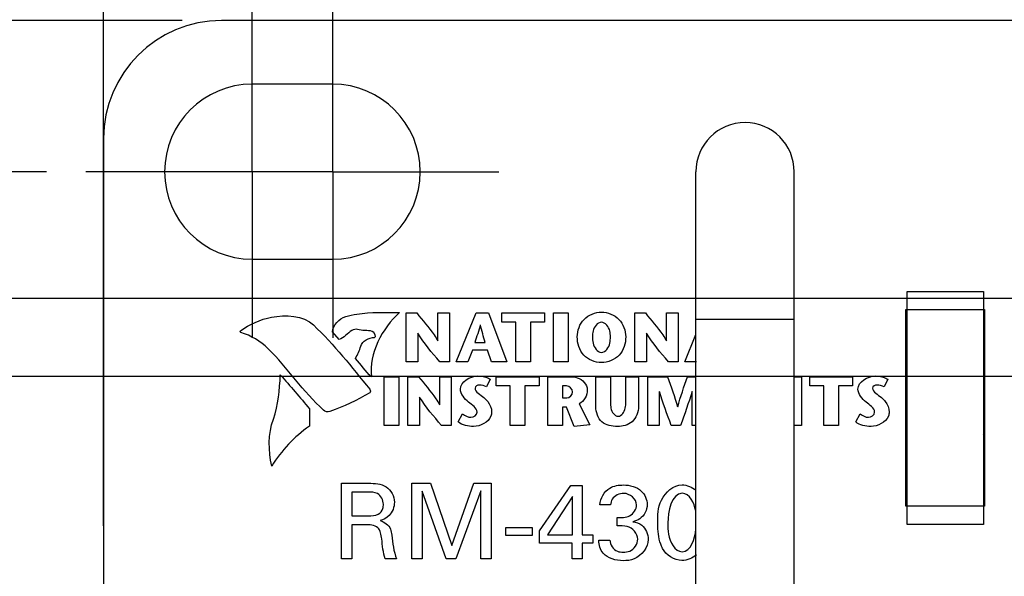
# Model space of a CAD drawing. Header units: inches. Extents: x 0 to 34, y 0 to 22.
# Tile 6 of 54: x 2.9 to 4.5, y 6.7 to 7.6. Entities that reach past the tile are written whole.
import ezdxf

# ---------------------------------------------------------------- set-up
doc = ezdxf.new("R2010")
doc.units = ezdxf.units.IN
doc.header["$LTSCALE"] = 1.87
doc.header["$MEASUREMENT"] = 0
doc.linetypes.add('CENTER', pattern=[0.6, 0.375, -0.075, 0.075, -0.075])
doc.layers.get('0').update_dxf_attribs({"linetype": 'CONTINUOUS'})
doc.layers.add('02___PRT_ALL_AXES', color=7, linetype='CONTINUOUS')
doc.layers.add('DIMENSIONS', color=7, linetype='CONTINUOUS')
doc.styles.get("Standard").update_dxf_attribs({"font": 'txt', "width": 0.8})
doc.dimstyles.new('DIMSTYLE_1', dxfattribs={"dimtxt": 0.125, "dimasz": 0.18, "dimexe": 0.125, "dimexo": 0.0625, "dimgap": 0.0625, "dimtad": 0, "dimtih": 1, "dimtoh": 1, "dimdec": 3, "dimzin": 4, "dimdsep": 46, "dimtxsty": 'STANDARD', "dimblk": '_FILLED', "dimblk1": '_FILLED', "dimblk2": '_FILLED', "dimcen": 0.09, "dimadec": 0, "dimazin": 0, "dimtp": 0.001, "dimtm": 0.001, "dimtfac": 1, "dimtdec": 3, "dimtofl": 0, "dimtmove": 0, "dimatfit": 3, "dimldrblk": '_FILLED', "dimfxl": 1, "dimtolj": 1, "dimtzin": 4, "dimarcsym": 0})
doc.dimstyles.new('DIMSTYLE_2', dxfattribs={"dimtxt": 0.125, "dimasz": 0.18, "dimexe": 0.125, "dimexo": 0.0625, "dimgap": 0.03125, "dimtad": 0, "dimtih": 1, "dimtoh": 1, "dimdec": 3, "dimzin": 4, "dimdsep": 46, "dimtxsty": 'STANDARD', "dimblk": '_FILLED', "dimblk1": '_FILLED', "dimblk2": '_FILLED', "dimcen": 0.09, "dimadec": 0, "dimazin": 0, "dimtp": 0.001, "dimtm": 0.001, "dimtfac": 1, "dimtdec": 3, "dimtofl": 0, "dimtmove": 0, "dimatfit": 3, "dimldrblk": '_FILLED', "dimfxl": 1, "dimtolj": 1, "dimtzin": 4, "dimarcsym": 0})

# ---------------------------------------------------------------- blocks, each defined once
blk = doc.blocks.new('*D7')
at = {"layer": 'DIMENSIONS', "color": 2, "linetype": 'CONTINUOUS'}
for p, q in [((2.7271, 7.0401), (2.6941, 6.9937)), ((5.1219, 7.0401), (2.7271, 7.0401)), ((2.6941, 6.9937), (2.3965, 6.9937))]:
    blk.add_line(p, q, dxfattribs=at)
at = {"layer": 'DIMENSIONS', "color": 2, "linetype": 'CONTINUOUS', "insert": (2.334, 7.0562), "char_height": 0.125, "width": 1.325, "attachment_point": 3, "line_spacing_factor": 0.9}
blk.add_mtext('1.165{\\Ftxt.shx;\\W1.000000;\\H0.125000; }[29.59]', dxfattribs=at)
blk = doc.blocks.new('_FILLED')
at = {"color": 0, "linetype": 'BYBLOCK'}
blk.add_solid([(0, 0), (-1, 0.1736), (-1, -0.1736)], dxfattribs=at)
blk = doc.blocks.new('*D8')
at = {"layer": 'DIMENSIONS', "color": 2, "linetype": 'CONTINUOUS'}
blk.add_line((2.9839, 7.3651), (2.3965, 7.3651), dxfattribs=at)
at = {"layer": 'DIMENSIONS', "color": 2, "linetype": 'CONTINUOUS', "insert": (2.334, 7.4276), "char_height": 0.125, "width": 1.625, "attachment_point": 3, "line_spacing_factor": 0.9}
blk.add_mtext('2X 1.490{\\Ftxt.shx;\\W1.000000;\\H0.125000; }[37.85]', dxfattribs=at)
blk = doc.blocks.new('*D9')
at = {"layer": 'DIMENSIONS', "color": 2, "linetype": 'CONTINUOUS'}
blk.add_line((6.1547, 7.1639), (2.3869, 7.1639), dxfattribs=at)
at = {"layer": 'DIMENSIONS', "color": 2, "linetype": 'CONTINUOUS', "insert": (2.3244, 7.2264), "char_height": 0.125, "width": 1.725, "attachment_point": 3, "line_spacing_factor": 0.9}
blk.add_mtext('16X 1.289{\\Ftxt.shx;\\W1.000000;\\H0.125000; }[32.74]', dxfattribs=at)
blk = doc.blocks.new('*D11')
at = {"layer": 'DIMENSIONS', "color": 2, "linetype": 'CONTINUOUS'}
for p, q in [((3.0744, 6.8026), (3.0744, 8.4801)), ((22.0744, 6.8026), (22.0744, 8.4801)), ((3.0744, 8.3551), (11.6994, 8.3551)), ((22.0744, 8.3551), (13.4494, 8.3551))]:
    blk.add_line(p, q, dxfattribs=at)
at = {"layer": 'DIMENSIONS', "color": 2, "linetype": 'CONTINUOUS', "xscale": 0.18, "yscale": 0.18, "zscale": 0.18, "rotation": 180}
blk.add_blockref('_FILLED', (3.0744, 8.3551), dxfattribs=at)
at = {"layer": 'DIMENSIONS', "color": 2, "linetype": 'CONTINUOUS', "xscale": 0.18, "yscale": 0.18, "zscale": 0.18}
blk.add_blockref('_FILLED', (22.0744, 8.3551), dxfattribs=at)
at = {"layer": 'DIMENSIONS', "color": 2, "linetype": 'CONTINUOUS', "insert": (12.5744, 8.4176), "char_height": 0.125, "width": 1.625, "attachment_point": 2, "line_spacing_factor": 0.9}
blk.add_mtext('(19.000{\\Ftxt.shx;\\W1.000000;\\H0.125000; }[482.6])', dxfattribs=at)
blk = doc.blocks.new('*D12')
at = {"layer": 'DIMENSIONS', "color": 2, "linetype": 'CONTINUOUS'}
blk.add_line((3.1994, 7.6051), (2.3869, 7.6051), dxfattribs=at)
at = {"layer": 'DIMENSIONS', "color": 2, "linetype": 'CONTINUOUS', "insert": (2.3244, 7.6676), "char_height": 0.125, "width": 1.325, "attachment_point": 3, "line_spacing_factor": 0.9}
blk.add_mtext('1.730{\\Ftxt.shx;\\W1.000000;\\H0.125000; }[43.94]', dxfattribs=at)
blk = doc.blocks.new('*D16')
at = {"layer": 'DIMENSIONS', "color": 2, "linetype": 'CONTINUOUS'}
blk.add_line((5.4244, 6.7376), (5.4244, 5.1876), dxfattribs=at)
at = {"layer": 'DIMENSIONS', "color": 2, "linetype": 'CONTINUOUS', "insert": (5.3619, 5.1251), "char_height": 0.125, "width": 1.325, "attachment_point": 3, "rotation": 90, "line_spacing_factor": 0.9}
blk.add_mtext('2.350{\\Ftxt.shx;\\W1.000000;\\H0.125000; }[59.69]', dxfattribs=at)
blk = doc.blocks.new('*D17')
at = {"layer": 'DIMENSIONS', "color": 2, "linetype": 'CONTINUOUS'}
blk.add_line((6.4534, 6.9676), (6.4534, 5.1876), dxfattribs=at)
at = {"layer": 'DIMENSIONS', "color": 2, "linetype": 'CONTINUOUS', "insert": (6.3909, 5.1251), "char_height": 0.125, "width": 1.625, "attachment_point": 3, "rotation": 90, "line_spacing_factor": 0.9}
blk.add_mtext('2X 3.379{\\Ftxt.shx;\\W1.000000;\\H0.125000; }[85.83]', dxfattribs=at)
blk = doc.blocks.new('*D18')
at = {"layer": 'DIMENSIONS', "color": 2, "linetype": 'CONTINUOUS'}
blk.add_line((7.2734, 6.9676), (7.2734, 5.1876), dxfattribs=at)
at = {"layer": 'DIMENSIONS', "color": 2, "linetype": 'CONTINUOUS', "insert": (7.2109, 5.1251), "char_height": 0.125, "width": 1.725, "attachment_point": 3, "rotation": 90, "line_spacing_factor": 0.9}
blk.add_mtext('2X 4.199{\\Ftxt.shx;\\W1.000000;\\H0.125000; }[106.65]', dxfattribs=at)
blk = doc.blocks.new('*D19')
at = {"layer": 'DIMENSIONS', "color": 2, "linetype": 'CONTINUOUS'}
blk.add_line((8.0934, 6.9676), (8.0934, 5.1876), dxfattribs=at)
at = {"layer": 'DIMENSIONS', "color": 2, "linetype": 'CONTINUOUS', "insert": (8.0309, 5.1251), "char_height": 0.125, "width": 1.725, "attachment_point": 3, "rotation": 90, "line_spacing_factor": 0.9}
blk.add_mtext('2X 5.019{\\Ftxt.shx;\\W1.000000;\\H0.125000; }[127.48]', dxfattribs=at)
blk = doc.blocks.new('*D20')
at = {"layer": 'DIMENSIONS', "color": 2, "linetype": 'CONTINUOUS'}
blk.add_line((8.9134, 6.9676), (8.9134, 5.1876), dxfattribs=at)
at = {"layer": 'DIMENSIONS', "color": 2, "linetype": 'CONTINUOUS', "insert": (8.8509, 5.1251), "char_height": 0.125, "width": 1.725, "attachment_point": 3, "rotation": 90, "line_spacing_factor": 0.9}
blk.add_mtext('2X 5.839{\\Ftxt.shx;\\W1.000000;\\H0.125000; }[148.31]', dxfattribs=at)
blk = doc.blocks.new('*D21')
at = {"layer": 'DIMENSIONS', "color": 2, "linetype": 'CONTINUOUS'}
blk.add_line((9.7334, 6.9676), (9.7334, 5.1876), dxfattribs=at)
at = {"layer": 'DIMENSIONS', "color": 2, "linetype": 'CONTINUOUS', "insert": (9.6709, 5.1251), "char_height": 0.125, "width": 1.725, "attachment_point": 3, "rotation": 90, "line_spacing_factor": 0.9}
blk.add_mtext('2X 6.659{\\Ftxt.shx;\\W1.000000;\\H0.125000; }[169.14]', dxfattribs=at)
blk = doc.blocks.new('*D22')
at = {"layer": 'DIMENSIONS', "color": 2, "linetype": 'CONTINUOUS'}
blk.add_line((10.5534, 6.9676), (10.5534, 5.1876), dxfattribs=at)
at = {"layer": 'DIMENSIONS', "color": 2, "linetype": 'CONTINUOUS', "insert": (10.4909, 5.1251), "char_height": 0.125, "width": 1.725, "attachment_point": 3, "rotation": 90, "line_spacing_factor": 0.9}
blk.add_mtext('2X 7.479{\\Ftxt.shx;\\W1.000000;\\H0.125000; }[189.97]', dxfattribs=at)
blk = doc.blocks.new('*D23')
at = {"layer": 'DIMENSIONS', "color": 2, "linetype": 'CONTINUOUS'}
blk.add_line((11.3734, 6.9676), (11.3734, 5.1876), dxfattribs=at)
at = {"layer": 'DIMENSIONS', "color": 2, "linetype": 'CONTINUOUS', "insert": (11.3109, 5.1251), "char_height": 0.125, "width": 1.725, "attachment_point": 3, "rotation": 90, "line_spacing_factor": 0.9}
blk.add_mtext('2X 8.299{\\Ftxt.shx;\\W1.000000;\\H0.125000; }[210.79]', dxfattribs=at)
blk = doc.blocks.new('*D24')
at = {"layer": 'DIMENSIONS', "color": 2, "linetype": 'CONTINUOUS'}
blk.add_line((12.1934, 6.9676), (12.1934, 5.1876), dxfattribs=at)
at = {"layer": 'DIMENSIONS', "color": 2, "linetype": 'CONTINUOUS', "insert": (12.1309, 5.1251), "char_height": 0.125, "width": 1.725, "attachment_point": 3, "rotation": 90, "line_spacing_factor": 0.9}
blk.add_mtext('2X 9.119{\\Ftxt.shx;\\W1.000000;\\H0.125000; }[231.62]', dxfattribs=at)
blk = doc.blocks.new('*D25')
at = {"layer": 'DIMENSIONS', "color": 2, "linetype": 'CONTINUOUS'}
blk.add_line((13.4634, 6.9676), (13.4634, 5.1876), dxfattribs=at)
at = {"layer": 'DIMENSIONS', "color": 2, "linetype": 'CONTINUOUS', "insert": (13.4009, 5.1251), "char_height": 0.125, "width": 1.825, "attachment_point": 3, "rotation": 90, "line_spacing_factor": 0.9}
blk.add_mtext('2X 10.389{\\Ftxt.shx;\\W1.000000;\\H0.125000; }[263.88]', dxfattribs=at)
blk = doc.blocks.new('*D26')
at = {"layer": 'DIMENSIONS', "color": 2, "linetype": 'CONTINUOUS'}
blk.add_line((14.2834, 6.9676), (14.2834, 5.1876), dxfattribs=at)
at = {"layer": 'DIMENSIONS', "color": 2, "linetype": 'CONTINUOUS', "insert": (14.2209, 5.1251), "char_height": 0.125, "width": 1.825, "attachment_point": 3, "rotation": 90, "line_spacing_factor": 0.9}
blk.add_mtext('2X 11.209{\\Ftxt.shx;\\W1.000000;\\H0.125000; }[284.71]', dxfattribs=at)
blk = doc.blocks.new('*D27')
at = {"layer": 'DIMENSIONS', "color": 2, "linetype": 'CONTINUOUS'}
blk.add_line((15.1034, 6.9676), (15.1034, 5.1876), dxfattribs=at)
at = {"layer": 'DIMENSIONS', "color": 2, "linetype": 'CONTINUOUS', "insert": (15.0409, 5.1251), "char_height": 0.125, "width": 1.825, "attachment_point": 3, "rotation": 90, "line_spacing_factor": 0.9}
blk.add_mtext('2X 12.029{\\Ftxt.shx;\\W1.000000;\\H0.125000; }[305.54]', dxfattribs=at)
blk = doc.blocks.new('*D28')
at = {"layer": 'DIMENSIONS', "color": 2, "linetype": 'CONTINUOUS'}
blk.add_line((15.9234, 6.9676), (15.9234, 5.1876), dxfattribs=at)
at = {"layer": 'DIMENSIONS', "color": 2, "linetype": 'CONTINUOUS', "insert": (15.8609, 5.1251), "char_height": 0.125, "width": 1.825, "attachment_point": 3, "rotation": 90, "line_spacing_factor": 0.9}
blk.add_mtext('2X 12.849{\\Ftxt.shx;\\W1.000000;\\H0.125000; }[326.36]', dxfattribs=at)
blk = doc.blocks.new('*D29')
at = {"layer": 'DIMENSIONS', "color": 2, "linetype": 'CONTINUOUS'}
blk.add_line((16.7434, 6.9676), (16.7434, 5.1876), dxfattribs=at)
at = {"layer": 'DIMENSIONS', "color": 2, "linetype": 'CONTINUOUS', "insert": (16.6809, 5.1251), "char_height": 0.125, "width": 1.825, "attachment_point": 3, "rotation": 90, "line_spacing_factor": 0.9}
blk.add_mtext('2X 13.669{\\Ftxt.shx;\\W1.000000;\\H0.125000; }[347.19]', dxfattribs=at)
blk = doc.blocks.new('*D30')
at = {"layer": 'DIMENSIONS', "color": 2, "linetype": 'CONTINUOUS'}
blk.add_line((17.5634, 6.9676), (17.5634, 5.1876), dxfattribs=at)
at = {"layer": 'DIMENSIONS', "color": 2, "linetype": 'CONTINUOUS', "insert": (17.5009, 5.1251), "char_height": 0.125, "width": 1.825, "attachment_point": 3, "rotation": 90, "line_spacing_factor": 0.9}
blk.add_mtext('2X 14.489{\\Ftxt.shx;\\W1.000000;\\H0.125000; }[368.02]', dxfattribs=at)
blk = doc.blocks.new('*D31')
at = {"layer": 'DIMENSIONS', "color": 2, "linetype": 'CONTINUOUS'}
blk.add_line((18.3854, 6.9676), (18.3854, 5.1876), dxfattribs=at)
at = {"layer": 'DIMENSIONS', "color": 2, "linetype": 'CONTINUOUS', "insert": (18.3229, 5.1251), "char_height": 0.125, "width": 1.725, "attachment_point": 3, "rotation": 90, "line_spacing_factor": 0.9}
blk.add_mtext('2X 15.311{\\Ftxt.shx;\\W1.000000;\\H0.125000; }[388.9]', dxfattribs=at)
blk = doc.blocks.new('*D32')
at = {"layer": 'DIMENSIONS', "color": 2, "linetype": 'CONTINUOUS'}
blk.add_line((19.2054, 6.9676), (19.2054, 5.1876), dxfattribs=at)
at = {"layer": 'DIMENSIONS', "color": 2, "linetype": 'CONTINUOUS', "insert": (19.1429, 5.1251), "char_height": 0.125, "width": 1.825, "attachment_point": 3, "rotation": 90, "line_spacing_factor": 0.9}
blk.add_mtext('2X 16.131{\\Ftxt.shx;\\W1.000000;\\H0.125000; }[409.73]', dxfattribs=at)

msp = doc.modelspace()

# ---------------------------------------------------------------- linework, layer by layer
at = {"color": 7, "linetype": 'CONTINUOUS'}
for p, q in [((21.8869, 7.6051), (3.2619, 7.6051)), ((3.0744, 7.4176), (3.0744, 6.0626)), ((4.0154, 6.1151), (4.0154, 7.3651)), ((4.1714, 6.1151), (4.1714, 7.3651)), ((4.3509, 6.8051), (4.3509, 7.1751)), ((4.3509, 7.1751), (4.4719, 7.1751)), ((4.4719, 7.1751), (4.4719, 6.8051)), ((4.3489, 6.8341), (4.3489, 7.1461)), ((4.3489, 7.1461), (4.4739, 7.1461)), ((4.4739, 7.1461), (4.4739, 6.8341)), ((4.0154, 7.1311), (4.1714, 7.1311)), ((4.4739, 6.8341), (4.3489, 6.8341)), ((4.4719, 6.8051), (4.3509, 6.8051))]:
    msp.add_line(p, q, dxfattribs=at)
at = {"color": 40, "linetype": 'CONTINUOUS'}
for p, q in [((3.555, 7.0634), (3.555, 7.1408)), ((3.555, 7.1408), (3.5719, 7.1408)), ((3.6056, 7.0965), (3.6056, 7.1408)), ((3.6056, 7.1408), (3.6239, 7.1408)), ((3.6239, 7.1408), (3.6239, 7.0634)), ((3.6346, 7.0634), (3.6662, 7.1408)), ((3.6662, 7.1408), (3.6857, 7.1408)), ((3.6857, 7.1408), (3.7151, 7.0634)), ((3.7068, 7.1263), (3.7068, 7.1408)), ((3.7068, 7.1408), (3.7748, 7.1408)), ((3.7748, 7.1408), (3.7748, 7.1263)), ((3.789, 7.0634), (3.789, 7.1408)), ((3.789, 7.1408), (3.8123, 7.1408)), ((3.8123, 7.1408), (3.8123, 7.0634)), ((3.9182, 7.0634), (3.9182, 7.1408)), ((3.9182, 7.1408), (3.9351, 7.1408)), ((3.9688, 7.0965), (3.9688, 7.1408)), ((3.9688, 7.1408), (3.9871, 7.1408)), ((3.9871, 7.1408), (3.9871, 7.0634)), ((3.7292, 7.1263), (3.7068, 7.1263)), ((3.7292, 7.0634), (3.7292, 7.1263)), ((3.7525, 7.1263), (3.7525, 7.0634)), ((3.7748, 7.1263), (3.7525, 7.1263)), ((3.4484, 7.0985), (3.4381, 7.1107)), ((3.5734, 7.1088), (3.5734, 7.0634)), ((3.9366, 7.1088), (3.9366, 7.0634)), ((3.9978, 7.0634), (4.0154, 7.1066)), ((3.6643, 7.0942), (3.6805, 7.0942)), ((3.6603, 7.0819), (3.6529, 7.0634)), ((3.6843, 7.0819), (3.6603, 7.0819)), ((3.6904, 7.0634), (3.6843, 7.0819)), ((3.5734, 7.0634), (3.555, 7.0634)), ((3.6239, 7.0634), (3.6083, 7.0634)), ((3.6529, 7.0634), (3.6346, 7.0634)), ((3.7151, 7.0634), (3.6904, 7.0634)), ((3.7525, 7.0634), (3.7292, 7.0634)), ((3.8123, 7.0634), (3.789, 7.0634)), ((3.9366, 7.0634), (3.9182, 7.0634)), ((3.9871, 7.0634), (3.9715, 7.0634)), ((4.0161, 7.0634), (3.9978, 7.0634)), ((3.5202, 6.9621), (3.5202, 7.0395)), ((3.5202, 7.0395), (3.5435, 7.0395)), ((3.5435, 7.0395), (3.5435, 6.9621)), ((3.5579, 6.9621), (3.5579, 7.0395)), ((3.5579, 7.0395), (3.5748, 7.0395)), ((3.6084, 6.9951), (3.6084, 7.0395)), ((3.6084, 7.0395), (3.6268, 7.0395)), ((3.6268, 7.0395), (3.6268, 6.9621)), ((3.6981, 7.025), (3.6981, 7.0395)), ((3.6981, 7.0395), (3.7661, 7.0395)), ((3.7661, 7.0395), (3.7661, 7.025)), ((3.7803, 6.9621), (3.7803, 7.0395)), ((3.7803, 7.0395), (3.8148, 7.0395)), ((3.8564, 6.9921), (3.8564, 7.0395)), ((3.8564, 7.0395), (3.8798, 7.0395)), ((3.8798, 7.0395), (3.8798, 6.999)), ((3.9039, 6.9993), (3.9039, 7.0395)), ((3.9039, 7.0395), (3.924, 7.0395)), ((3.924, 7.0395), (3.924, 6.9927)), ((3.9388, 6.9621), (3.9388, 7.0395)), ((3.9388, 7.0395), (3.9704, 7.0395)), ((4.0017, 7.0395), (4.0154, 7.0395)), ((4.1714, 7.0395), (4.1829, 7.0395)), ((4.1829, 7.0395), (4.1829, 6.9621)), ((4.196, 7.025), (4.196, 7.0395)), ((4.196, 7.0395), (4.264, 7.0395)), ((4.264, 7.0395), (4.264, 7.025)), ((3.6886, 7.0356), (3.6826, 7.0234)), ((3.7204, 7.025), (3.6981, 7.025)), ((3.7204, 6.9621), (3.7204, 7.025)), ((3.7438, 7.025), (3.7438, 6.9621)), ((3.7661, 7.025), (3.7438, 7.025)), ((3.8036, 7.025), (3.8036, 7.006)), ((3.8098, 7.025), (3.8036, 7.025)), ((4.2183, 7.025), (4.196, 7.025)), ((4.2183, 6.9621), (4.2183, 7.025)), ((4.2416, 7.025), (4.2416, 6.9621)), ((4.264, 7.025), (4.2416, 7.025)), ((4.32, 7.0356), (4.3141, 7.0234)), ((3.5763, 7.0074), (3.5763, 6.9621)), ((3.9571, 7.0162), (3.9571, 6.9621)), ((4.0093, 6.9621), (4.0093, 7.0162)), ((3.8036, 7.006), (3.8102, 7.006)), ((3.8036, 6.9914), (3.8036, 6.9621)), ((3.8097, 6.9914), (3.8036, 6.9914)), ((3.8219, 6.9607), (3.8097, 6.9914)), ((3.8298, 6.9965), (3.8469, 6.9633)), ((3.4016, 6.9884), (3.4013, 6.9611)), ((3.6376, 6.9678), (3.6447, 6.9806)), ((4.2691, 6.9678), (4.2761, 6.9806)), ((3.5435, 6.9621), (3.5202, 6.9621)), ((3.5763, 6.9621), (3.5579, 6.9621)), ((3.6268, 6.9621), (3.6112, 6.9621)), ((3.7438, 6.9621), (3.7204, 6.9621)), ((3.8036, 6.9621), (3.7803, 6.9621)), ((3.8469, 6.9633), (3.8219, 6.9607)), ((3.9571, 6.9621), (3.9388, 6.9621)), ((3.9908, 6.9621), (3.9761, 6.9621)), ((4.0154, 6.9621), (4.0093, 6.9621)), ((4.1829, 6.9621), (4.1714, 6.9621)), ((4.2416, 6.9621), (4.2183, 6.9621)), ((3.4524, 6.7503), (3.4524, 6.8705)), ((3.4524, 6.8705), (3.4954, 6.8705)), ((3.5643, 6.7503), (3.5643, 6.8705)), ((3.5643, 6.8705), (3.5938, 6.8705)), ((3.5938, 6.8705), (3.6277, 6.7714)), ((3.6277, 6.7714), (3.6626, 6.8705)), ((3.6626, 6.8705), (3.69, 6.8705)), ((3.69, 6.8705), (3.69, 6.7503)), ((3.7668, 6.7951), (3.8168, 6.867)), ((3.8168, 6.867), (3.8347, 6.867)), ((3.8347, 6.867), (3.8347, 6.7887)), ((3.4686, 6.8565), (3.4686, 6.8187)), ((3.4949, 6.8565), (3.4686, 6.8565)), ((3.5804, 6.8579), (3.5804, 6.7503)), ((3.6184, 6.7503), (3.5804, 6.8579)), ((3.6737, 6.8585), (3.6342, 6.7503)), ((3.6737, 6.7503), (3.6737, 6.8585)), ((3.8192, 6.8495), (3.7794, 6.7887)), ((3.8192, 6.7887), (3.8192, 6.8495)), ((3.8798, 6.8362), (3.8629, 6.8362)), ((3.4686, 6.8187), (3.4949, 6.8187)), ((3.4689, 6.8046), (3.4689, 6.7503)), ((3.4899, 6.8046), (3.4689, 6.8046)), ((3.8903, 6.8027), (3.8903, 6.8162)), ((3.7136, 6.7877), (3.7136, 6.8004)), ((3.7136, 6.8004), (3.7554, 6.8004)), ((3.7554, 6.7877), (3.7136, 6.7877)), ((3.7554, 6.8004), (3.7554, 6.7877)), ((3.7668, 6.7752), (3.7668, 6.7951)), ((3.7794, 6.7887), (3.8192, 6.7887)), ((3.8347, 6.7887), (3.8516, 6.7887)), ((3.8516, 6.7887), (3.8516, 6.7752)), ((3.8187, 6.7752), (3.7668, 6.7752)), ((3.8187, 6.7503), (3.8187, 6.7752)), ((3.8347, 6.7752), (3.8347, 6.7503)), ((3.8516, 6.7752), (3.8347, 6.7752)), ((3.8611, 6.7799), (3.8788, 6.7799)), ((3.4689, 6.7503), (3.4524, 6.7503)), ((3.5396, 6.7503), (3.5217, 6.7503)), ((3.5804, 6.7503), (3.5643, 6.7503)), ((3.6342, 6.7503), (3.6184, 6.7503)), ((3.69, 6.7503), (3.6737, 6.7503)), ((3.8347, 6.7503), (3.8187, 6.7503))]:
    msp.add_line(p, q, dxfattribs=at)
at = {"color": 7, "linetype": 'CONTINUOUS'}
for centre, radius, start in [((3.2619, 7.4176), 0.1875, 90), ((4.0934, 7.3651), 0.078, 0)]:
    msp.add_arc(centre, radius, start, 180, dxfattribs=at)
at = {"color": 40, "linetype": 'CONTINUOUS'}
for points in [[(3.2917, 7.1125), (3.3066, 7.1227), (3.3236, 7.1308), (3.3413, 7.1341)], [(3.3413, 7.1341), (3.3635, 7.1381), (3.3916, 7.1374), (3.4079, 7.1218)], [(3.4381, 7.1107), (3.4387, 7.1214), (3.4488, 7.1321), (3.4591, 7.135)], [(3.5447, 7.1414), (3.517, 7.1167), (3.4951, 7.0763), (3.4999, 7.0396)], [(3.4079, 7.1218), (3.4404, 7.0904), (3.4689, 7.0551), (3.4971, 7.0197)], [(3.4777, 7.1147), (3.475, 7.1158), (3.4717, 7.1144), (3.469, 7.1131)], [(3.6728, 7.1218), (3.6703, 7.1125), (3.6671, 7.1034), (3.6643, 7.0942)], [(3.6805, 7.0942), (3.678, 7.1034), (3.6753, 7.1125), (3.673, 7.1218)], [(3.2925, 7.1099), (3.2917, 7.1102), (3.2909, 7.112), (3.2917, 7.1125)], [(3.336, 7.0841), (3.324, 7.0959), (3.3086, 7.1049), (3.2925, 7.1099)], [(3.469, 7.1131), (3.4615, 7.1092), (3.4564, 7.101), (3.4484, 7.0985)], [(3.5013, 7.1116), (3.4937, 7.1137), (3.4851, 7.1118), (3.4777, 7.1147)], [(3.483, 7.088), (3.4852, 7.0963), (3.4962, 7.1022), (3.5049, 7.1019)], [(3.5049, 7.1019), (3.5083, 7.1018), (3.5047, 7.1107), (3.5013, 7.1116)], [(3.6083, 7.0634), (3.5962, 7.0781), (3.5831, 7.0923), (3.5736, 7.1088)], [(3.9715, 7.0634), (3.9594, 7.0781), (3.9463, 7.0923), (3.9368, 7.1088)], [(3.4746, 7.0686), (3.4779, 7.0749), (3.4812, 7.0812), (3.483, 7.088)], [(3.4238, 6.9865), (3.3914, 7.0159), (3.3672, 7.0534), (3.336, 7.0841)], [(3.4999, 7.0396), (3.49, 7.0477), (3.4834, 7.0592), (3.4746, 7.0686)], [(3.3441, 6.9724), (3.3521, 6.9947), (3.3541, 7.0189), (3.3552, 7.0426)], [(3.3552, 7.0426), (3.3708, 7.0247), (3.3866, 7.0069), (3.4016, 6.9884)], [(3.6413, 7.02), (3.6413, 7.0314), (3.657, 7.0408), (3.6684, 7.0408)], [(3.9704, 7.0395), (3.9761, 7.0237), (3.9816, 7.0079), (3.9862, 6.9918)], [(3.9864, 6.9918), (3.9909, 7.0079), (3.9963, 7.0237), (4.0017, 7.0395)], [(4.2727, 7.02), (4.2727, 7.0314), (4.2884, 7.0408), (4.2998, 7.0408)], [(3.6712, 7.0263), (3.6685, 7.0263), (3.6644, 7.0243), (3.6644, 7.0216)], [(3.6826, 7.0234), (3.6793, 7.0255), (3.6751, 7.0263), (3.6712, 7.0263)], [(3.8195, 7.0155), (3.8195, 7.02), (3.8143, 7.025), (3.8098, 7.025)], [(4.3027, 7.0263), (4.2999, 7.0263), (4.2958, 7.0243), (4.2958, 7.0216)], [(4.3141, 7.0234), (4.3107, 7.0255), (4.3066, 7.0263), (4.3027, 7.0263)], [(3.4971, 7.0138), (3.4769, 7.0023), (3.4557, 6.9923), (3.4339, 6.9842)], [(3.4971, 7.0197), (3.4983, 7.0182), (3.4988, 7.0148), (3.4971, 7.0138)], [(3.6112, 6.9621), (3.5991, 6.9767), (3.586, 6.9909), (3.5765, 7.0074)], [(3.6541, 6.9993), (3.648, 7.0047), (3.6413, 7.0119), (3.6413, 7.02)], [(3.6644, 7.0216), (3.6644, 7.0148), (3.6734, 7.0114), (3.6784, 7.0067)], [(3.8102, 7.006), (3.8147, 7.006), (3.8195, 7.011), (3.8195, 7.0155)], [(3.8428, 7.0188), (3.8428, 7.0102), (3.8375, 7.0003), (3.8298, 6.9965)], [(3.9761, 6.9621), (3.9694, 6.98), (3.9629, 6.998), (3.9574, 7.0162)], [(4.0091, 7.0162), (4.0037, 6.998), (3.9973, 6.98), (3.9908, 6.9621)], [(4.2855, 6.9993), (4.2794, 7.0047), (4.2727, 7.0119), (4.2727, 7.02)], [(4.2958, 7.0216), (4.2958, 7.0147), (4.3049, 7.0114), (4.3098, 7.0067)], [(3.6677, 6.9833), (3.6677, 6.9903), (3.6594, 6.9947), (3.6541, 6.9993)], [(4.2991, 6.9833), (4.2991, 6.9903), (4.2908, 6.9947), (4.2855, 6.9993)], [(3.4339, 6.9842), (3.4307, 6.983), (3.4263, 6.9841), (3.4238, 6.9865)], [(3.6447, 6.9806), (3.6485, 6.9777), (3.6532, 6.9752), (3.658, 6.9752)], [(3.658, 6.9752), (3.6622, 6.9752), (3.6677, 6.9791), (3.6677, 6.9833)], [(4.2761, 6.9806), (4.2799, 6.9777), (4.2846, 6.9752), (4.2894, 6.9752)], [(4.2894, 6.9752), (4.2936, 6.9752), (4.2991, 6.9791), (4.2991, 6.9833)], [(3.3417, 6.8977), (3.336, 6.922), (3.3357, 6.9489), (3.3441, 6.9724)], [(3.4013, 6.9611), (3.3776, 6.9443), (3.3567, 6.9225), (3.3417, 6.8977)], [(3.662, 6.9607), (3.6535, 6.9607), (3.6442, 6.9625), (3.6376, 6.9678)], [(4.2934, 6.9607), (4.2849, 6.9607), (4.2756, 6.9625), (4.2691, 6.9678)], [(3.4954, 6.8705), (3.5048, 6.8705), (3.5152, 6.8699), (3.5231, 6.8649)], [(3.9934, 6.8679), (4.0012, 6.8679), (4.009, 6.8644), (4.0154, 6.859)], [(3.5231, 6.8649), (3.5309, 6.8599), (3.5364, 6.8497), (3.5364, 6.8404)], [(3.9211, 6.8362), (3.9211, 6.8453), (3.9098, 6.8544), (3.9008, 6.8544)], [(3.9936, 6.8545), (3.9761, 6.8545), (3.9708, 6.8248), (3.9708, 6.8074)], [(3.5364, 6.8404), (3.5364, 6.8327), (3.5333, 6.8245), (3.5279, 6.8191)], [(3.4949, 6.8187), (3.5003, 6.8187), (3.5061, 6.8187), (3.5107, 6.8214)], [(3.5279, 6.8191), (3.5241, 6.8152), (3.5189, 6.8126), (3.5137, 6.8112)], [(3.9063, 6.8019), (3.901, 6.8029), (3.8956, 6.8029), (3.8903, 6.8027)], [(3.5321, 6.7881), (3.5336, 6.7753), (3.5353, 6.7624), (3.5396, 6.7503)], [(3.9229, 6.7816), (3.9229, 6.7903), (3.9148, 6.8), (3.9063, 6.8019)], [(3.9933, 6.7617), (4.0075, 6.7617), (4.0137, 6.7817), (4.0154, 6.7982)], [(3.5217, 6.7503), (3.5183, 6.7605), (3.5176, 6.7714), (3.5162, 6.7821)], [(3.8679, 6.7594), (3.8632, 6.7648), (3.8614, 6.7727), (3.8611, 6.7799)], [(3.8996, 6.7474), (3.8883, 6.7474), (3.8753, 6.7509), (3.8679, 6.7594)], [(3.9931, 6.7479), (3.981, 6.7479), (3.9676, 6.7562), (3.9623, 6.7671)], [(4.0161, 6.7568), (4.0101, 6.7511), (4.0013, 6.7479), (3.9931, 6.7479)]]:
    msp.add_open_spline(points, degree=3, dxfattribs=at)
for points, knots in [([(3.4591, 7.135), (3.4649, 7.1367), (3.493, 7.1432), (3.522, 7.1412), (3.5447, 7.1414)], [0, 0, 0, 0, 0.211337, 1, 1, 1, 1]), ([(3.5719, 7.1408), (3.5813, 7.1293), (3.5932, 7.1152), (3.6036, 7.0998), (3.6053, 7.0965)], [0, 0, 0, 0, 0.798923, 1, 1, 1, 1]), ([(3.8268, 7.103), (3.8268, 7.1129), (3.8344, 7.1339), (3.8553, 7.1421), (3.8653, 7.1421)], [0, 0, 0, 0, 0.499346, 1, 1, 1, 1]), ([(3.8653, 7.1421), (3.8752, 7.1421), (3.8962, 7.1339), (3.9038, 7.1129), (3.9038, 7.103)], [0, 0, 0, 0, 0.500826, 1, 1, 1, 1]), ([(3.9351, 7.1408), (3.9445, 7.1293), (3.9564, 7.1152), (3.9668, 7.0998), (3.9685, 7.0965)], [0, 0, 0, 0, 0.798923, 1, 1, 1, 1]), ([(3.8653, 7.126), (3.8589, 7.126), (3.851, 7.1153), (3.8511, 7.1061), (3.8511, 7.103)], [0, 0, 0, 0, 0.669347, 1, 1, 1, 1]), ([(3.8794, 7.103), (3.8794, 7.1061), (3.8795, 7.1153), (3.8716, 7.126), (3.8653, 7.126)], [0, 0, 0, 0, 0.330481, 1, 1, 1, 1]), ([(3.8653, 7.0621), (3.8551, 7.0621), (3.8331, 7.0706), (3.8268, 7.0927), (3.8268, 7.103)], [0, 0, 0, 0, 0.496936, 1, 1, 1, 1]), ([(3.8511, 7.103), (3.8511, 7.0996), (3.8509, 7.0901), (3.8586, 7.0782), (3.8653, 7.0782)], [0, 0, 0, 0, 0.335538, 1, 1, 1, 1]), ([(3.8653, 7.0782), (3.8719, 7.0782), (3.8796, 7.0901), (3.8794, 7.0996), (3.8794, 7.103)], [0, 0, 0, 0, 0.664621, 1, 1, 1, 1]), ([(3.9038, 7.103), (3.9038, 7.0927), (3.8974, 7.0705), (3.8754, 7.0621), (3.8653, 7.0621)], [0, 0, 0, 0, 0.502895, 1, 1, 1, 1]), ([(3.5748, 7.0395), (3.5842, 7.028), (3.5961, 7.0138), (3.6065, 6.9984), (3.6082, 6.9951)], [0, 0, 0, 0, 0.799013, 1, 1, 1, 1]), ([(3.6684, 7.0408), (3.6743, 7.0408), (3.6814, 7.0393), (3.6877, 7.0362), (3.6886, 7.0356)], [0, 0, 0, 0, 0.844184, 1, 1, 1, 1]), ([(3.8148, 7.0395), (3.8188, 7.0395), (3.8312, 7.0392), (3.8428, 7.0271), (3.8428, 7.0188)], [0, 0, 0, 0, 0.327081, 1, 1, 1, 1]), ([(4.2998, 7.0408), (4.3057, 7.0408), (4.3128, 7.0393), (4.3191, 7.0362), (4.32, 7.0356)], [0, 0, 0, 0, 0.844184, 1, 1, 1, 1]), ([(3.6784, 7.0067), (3.6806, 7.0047), (3.687, 6.9986), (3.6908, 6.9895), (3.6908, 6.9835)], [0, 0, 0, 0, 0.331048, 1, 1, 1, 1]), ([(4.3098, 7.0067), (4.312, 7.0047), (4.3185, 6.9986), (4.3222, 6.9895), (4.3222, 6.9835)], [0, 0, 0, 0, 0.331047, 1, 1, 1, 1]), ([(3.8906, 6.9607), (3.8821, 6.9607), (3.8626, 6.9638), (3.8564, 6.9834), (3.8564, 6.9921)], [0, 0, 0, 0, 0.493156, 1, 1, 1, 1]), ([(3.8798, 6.999), (3.8798, 6.9959), (3.8791, 6.9874), (3.886, 6.9769), (3.8917, 6.9769)], [0, 0, 0, 0, 0.352565, 1, 1, 1, 1]), ([(3.924, 6.9927), (3.924, 6.9838), (3.9176, 6.9648), (3.8988, 6.9607), (3.8906, 6.9607)], [0, 0, 0, 0, 0.521278, 1, 1, 1, 1]), ([(3.8917, 6.9769), (3.8974, 6.9769), (3.904, 6.9876), (3.9039, 6.9961), (3.9039, 6.9993)], [0, 0, 0, 0, 0.636642, 1, 1, 1, 1]), ([(3.6908, 6.9835), (3.6908, 6.9813), (3.6883, 6.9683), (3.6726, 6.9607), (3.662, 6.9607)], [0, 0, 0, 0, 0.1699, 1, 1, 1, 1]), ([(4.3222, 6.9835), (4.3222, 6.9813), (4.3197, 6.9683), (4.3041, 6.9607), (4.2934, 6.9607)], [0, 0, 0, 0, 0.1699, 1, 1, 1, 1]), ([(3.8629, 6.8362), (3.8633, 6.8464), (3.8742, 6.8652), (3.8928, 6.8677), (3.9003, 6.8677)], [0, 0, 0, 0, 0.578783, 1, 1, 1, 1]), ([(3.9003, 6.8677), (3.9102, 6.8677), (3.9298, 6.863), (3.9379, 6.8444), (3.9379, 6.8365)], [0, 0, 0, 0, 0.559135, 1, 1, 1, 1]), ([(3.9548, 6.8066), (3.9548, 6.8191), (3.9545, 6.846), (3.9798, 6.8679), (3.9934, 6.8679)], [0, 0, 0, 0, 0.477847, 1, 1, 1, 1]), ([(3.5189, 6.837), (3.5189, 6.8436), (3.5122, 6.8564), (3.4998, 6.8565), (3.4949, 6.8565)], [0, 0, 0, 0, 0.570399, 1, 1, 1, 1]), ([(3.9008, 6.8544), (3.8939, 6.8544), (3.8825, 6.8494), (3.8801, 6.8393), (3.8798, 6.8362)], [0, 0, 0, 0, 0.688548, 1, 1, 1, 1]), ([(4.0154, 6.8233), (4.0153, 6.8244), (4.0133, 6.8377), (4.0053, 6.8545), (3.9936, 6.8545)], [0, 0, 0, 0, 0.085182, 1, 1, 1, 1]), ([(3.5107, 6.8214), (3.5141, 6.8233), (3.5182, 6.8288), (3.5189, 6.8349), (3.5189, 6.837)], [0, 0, 0, 0, 0.640885, 1, 1, 1, 1]), ([(3.8903, 6.8162), (3.8969, 6.8156), (3.9114, 6.8154), (3.9211, 6.8293), (3.9211, 6.8362)], [0, 0, 0, 0, 0.491205, 1, 1, 1, 1]), ([(3.9379, 6.8365), (3.9379, 6.828), (3.9309, 6.8146), (3.9188, 6.8103), (3.9149, 6.8094)], [0, 0, 0, 0, 0.679524, 1, 1, 1, 1]), ([(3.5162, 6.7821), (3.5155, 6.7883), (3.5129, 6.804), (3.4968, 6.8046), (3.4899, 6.8046)], [0, 0, 0, 0, 0.479559, 1, 1, 1, 1]), ([(3.5137, 6.8112), (3.5206, 6.8094), (3.5305, 6.8018), (3.5317, 6.7913), (3.5321, 6.7881)], [0, 0, 0, 0, 0.686835, 1, 1, 1, 1]), ([(3.9149, 6.8094), (3.92, 6.8087), (3.9334, 6.8044), (3.9396, 6.7897), (3.9396, 6.7814)], [0, 0, 0, 0, 0.381751, 1, 1, 1, 1]), ([(3.9623, 6.7671), (3.9612, 6.7692), (3.9559, 6.7816), (3.9548, 6.7955), (3.9548, 6.8066)], [0, 0, 0, 0, 0.175038, 1, 1, 1, 1]), ([(3.9708, 6.8074), (3.9708, 6.8014), (3.9703, 6.7849), (3.9816, 6.7617), (3.9933, 6.7617)], [0, 0, 0, 0, 0.339312, 1, 1, 1, 1]), ([(3.8788, 6.7799), (3.8787, 6.7729), (3.8864, 6.7617), (3.8968, 6.7611), (3.8999, 6.7611)], [0, 0, 0, 0, 0.691491, 1, 1, 1, 1]), ([(3.9396, 6.7814), (3.9396, 6.7687), (3.9244, 6.7495), (3.9055, 6.7474), (3.8996, 6.7474)], [0, 0, 0, 0, 0.68197, 1, 1, 1, 1]), ([(3.8999, 6.7611), (3.9034, 6.7611), (3.9147, 6.7621), (3.9229, 6.7741), (3.9229, 6.7816)], [0, 0, 0, 0, 0.318894, 1, 1, 1, 1])]:
    msp.add_open_spline(points, degree=3, knots=knots, dxfattribs=at)
at = {"layer": '02___PRT_ALL_AXES', "color": 7, "linetype": 'CENTER'}
for p, q in [((3.3104, 7.3651), (3.3104, 7.6291)), ((3.4384, 7.3651), (3.4384, 7.6291)), ((3.1744, 7.3651), (3.0464, 7.3651)), ((3.4384, 7.3651), (3.1744, 7.3651)), ((3.3104, 7.3651), (3.3104, 7.1011)), ((3.4384, 7.3651), (3.4384, 7.1011)), ((3.4384, 7.3651), (3.5744, 7.3651)), ((3.5744, 7.3651), (3.7024, 7.3651))]:
    msp.add_line(p, q, dxfattribs=at)
at = {"layer": '02___PRT_ALL_AXES', "color": 7, "linetype": 'CONTINUOUS'}
for p, q in [((3.4384, 7.5041), (3.3104, 7.5041)), ((3.3104, 7.2261), (3.4384, 7.2261)), ((4.3504, 7.0461), (4.3509, 7.0461)), ((4.4719, 7.0326), (4.4739, 7.0306)), ((4.4719, 6.9476), (4.4739, 6.9496)), ((4.4719, 6.9472), (4.4739, 6.9492)), ((4.3504, 6.9341), (4.3509, 6.9341)), ((4.3504, 6.9337), (4.3509, 6.9337))]:
    msp.add_line(p, q, dxfattribs=at)
for centre, start, end in [((3.3104, 7.3651), 90, 270), ((3.4384, 7.3651), 270, 90)]:
    msp.add_arc(centre, 0.139, start, end, dxfattribs=at)

# ---------------------------------------------------------------- dimensions: what is measured, and where the dimension line sits
at = {"layer": 'DIMENSIONS', "color": 2, "linetype": 'CONTINUOUS'}
dim = msp.add_linear_dim(base=(22.0744, 8.3551), p1=(3.0744, 6.7401), p2=(22.0744, 6.7401), text='(<>)', dimstyle='DIMSTYLE_1', dxfattribs=at)
dim.commit()
dim.dimension.update_dxf_attribs({"geometry": '*D11', "text_midpoint": (12.5744, 8.3551), "dimtype": 160})
for feature_location, offset, dtype, origin, picture, middle in [((3.1994, 7.6051), (-0.8125, 0), 0, (3.2619, 5.8751), '*D12', (1.6619, 7.6051)), ((5.1219, 7.0401), (-2.7254, -0.0465), 0, (5.1844, 5.8751), '*D7', (1.6715, 6.9937)), ((5.4244, 6.7376), (0, -1.55), 1, (3.0744, 6.8001), '*D16', (5.4244, 4.4626))]:
    dim = msp.add_ordinate_dim(feature_location=feature_location, offset=offset, dtype=dtype, origin=origin, dimstyle='DIMSTYLE_2', dxfattribs=at)
    dim.commit()
    dim.dimension.update_dxf_attribs({"geometry": picture, "text_midpoint": middle})
for feature_location, offset, dtype, origin, text, picture, middle in [((2.9839, 7.3651), (-0.5874, 0), 0, (3.0464, 5.8751), '2X <>', '*D8', (1.5215, 7.3651)), ((6.1547, 7.1639), (-3.7678, 0), 0, (6.2172, 5.8751), '16X <>', '*D9', (1.4619, 7.1639)), ((6.4534, 6.9676), (0, -1.7799), 1, (3.0744, 7.0301), '2X <>', '*D17', (6.4534, 4.3126)), ((7.2734, 6.9676), (0, -1.7799), 1, (3.0744, 7.0301), '2X <>', '*D18', (7.2734, 4.2626)), ((8.0934, 6.9676), (0, -1.7799), 1, (3.0744, 7.0301), '2X <>', '*D19', (8.0934, 4.2626)), ((8.9134, 6.9676), (0, -1.7799), 1, (3.0744, 7.0301), '2X <>', '*D20', (8.9134, 4.2626)), ((9.7334, 6.9676), (0, -1.7799), 1, (3.0744, 7.0301), '2X <>', '*D21', (9.7334, 4.2626)), ((10.5534, 6.9676), (0, -1.7799), 1, (3.0744, 7.0301), '2X <>', '*D22', (10.5534, 4.2626)), ((11.3734, 6.9676), (0, -1.7799), 1, (3.0744, 7.0301), '2X <>', '*D23', (11.3734, 4.2626)), ((12.1934, 6.9676), (0, -1.7799), 1, (3.0744, 7.0301), '2X <>', '*D24', (12.1934, 4.2626)), ((13.4634, 6.9676), (0, -1.7799), 1, (3.0744, 7.0301), '2X <>', '*D25', (13.4634, 4.2126)), ((14.2834, 6.9676), (0, -1.7799), 1, (3.0744, 7.0301), '2X <>', '*D26', (14.2834, 4.2126)), ((15.1034, 6.9676), (0, -1.7799), 1, (3.0744, 7.0301), '2X <>', '*D27', (15.1034, 4.2126)), ((15.9234, 6.9676), (0, -1.7799), 1, (3.0744, 7.0301), '2X <>', '*D28', (15.9234, 4.2126)), ((16.7434, 6.9676), (0, -1.7799), 1, (3.0744, 7.0301), '2X <>', '*D29', (16.7434, 4.2126)), ((17.5634, 6.9676), (0, -1.7799), 1, (3.0744, 7.0301), '2X <>', '*D30', (17.5634, 4.2126)), ((18.3854, 6.9676), (0, -1.7799), 1, (3.0744, 7.0301), '2X <>', '*D31', (18.3854, 4.2626)), ((19.2054, 6.9676), (0, -1.7799), 1, (3.0744, 7.0301), '2X <>', '*D32', (19.2054, 4.2126))]:
    dim = msp.add_ordinate_dim(feature_location=feature_location, offset=offset, dtype=dtype, origin=origin, text=text, dimstyle='DIMSTYLE_2', dxfattribs=at)
    dim.commit()
    dim.dimension.update_dxf_attribs({"geometry": picture, "text_midpoint": middle})

doc.saveas('drawing.dxf')
